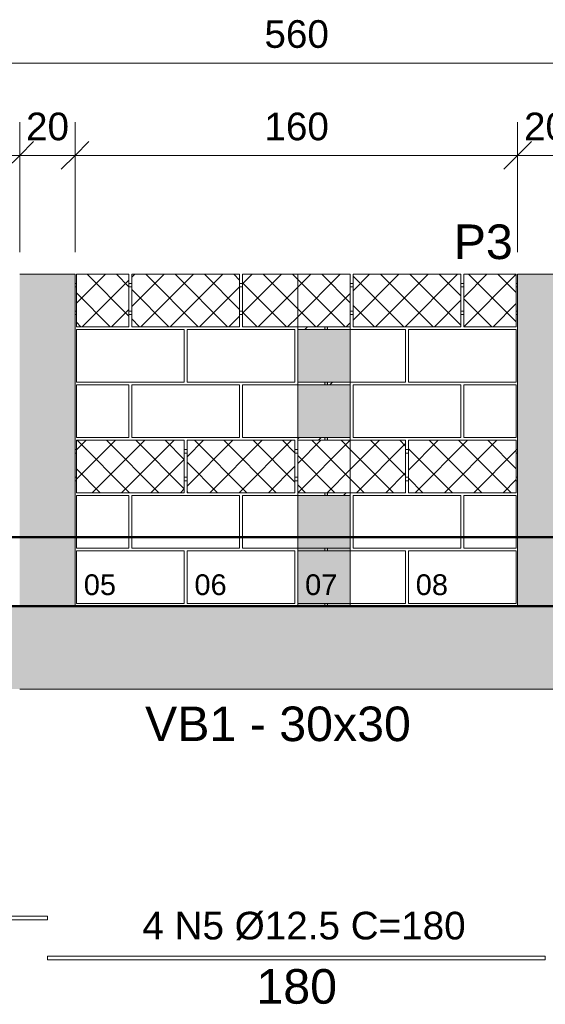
# Model space of a CAD drawing. Header units: centimetres. Extents: x -130 to 7200, y -149 to 786.
# Tile 2 of 10: x 184 to 374, y -144 to 212. Entities that reach past the tile are written whole.
import ezdxf

# ---------------------------------------------------------------- set-up
doc = ezdxf.new("R2010")
doc.units = ezdxf.units.CM
doc.linetypes.add('Projeção', pattern=[0.396875, 0.238125, -0.15875])
for name, color, linetype, lineweight in [('A-ANNO-DIMS', 7, 'Continuous', 9), ('A-ANNO-DIMS-50', 7, 'Continuous', 9), ('A-DETL-GENF', 7, 'Continuous', 18), ('A-DETL-THIN', 7, 'Continuous', 18), ('A-FLOR', 7, 'Continuous', 18), ('A-FLOR-OVHD', 7, 'Projeção', 18), ('A-GENM', 7, 'Continuous', 18), ('G-ANNO-TEXT', 7, 'Continuous', 9), ('S-BEAM', 7, 'Continuous', 18), ('S-BEAM-IDEN', 7, 'Continuous', 9), ('S-COLS', 7, 'Continuous', 18), ('S-COLS-IDEN', 7, 'Continuous', 9), ('S-RBAR', 7, 'Continuous', 18), ('S-RBAR-IDEN', 7, 'Continuous', 9), ('S-RBAR-SYMB', 7, 'Continuous', 9)]:
    doc.layers.add(name, color=color, linetype=linetype, lineweight=lineweight)
doc.styles.add('Arial', font='arial.ttf', dxfattribs={"height": 12.5})
doc.styles.add('Arial_1', font='arial.ttf', dxfattribs={"height": 10})
doc.styles.add('Arial_B_1', font='arial.ttf', dxfattribs={"height": 7.5})
doc.dimstyles.new('0-Dss_Azul-2_0mm__Det__', dxfattribs={"dimscale": 30.48, "dimtxt": 10.202594, "dimasz": 0.328084, "dimexe": 0.393701, "dimexo": 0.262467, "dimgap": 0.082021, "dimtad": 1, "dimrnd": 0.01, "dimdsep": 46, "dimtxsty": 'Arial_1', "dimblk1": 'OBLIQUE', "dimblk2": 'OBLIQUE', "dimsah": 1, "dimcen": 0.09, "dimazin": 0, "dimtfac": 1, "dimtdec": 4, "dimtix": 1, "dimtmove": 0, "dimatfit": 3, "dimfxl": 1, "dimtvp": 1, "dimtolj": 1, "dimtzin": 0, "dimarcsym": 2})
pattern_1 = [(45, (0, 0), (-5.3033, 5.3033), []), (135, (0, 0), (-5.3033, -5.3033), [])]

# ---------------------------------------------------------------- blocks, each defined once
blk = doc.blocks.new('Bloco de Concreto - Inteiro - Família 20 x 40 - Classe A-566821-PAREDE 01')
at = {"layer": 'A-GENM', "color": 250, "true_color": 0x272727}
for p, q in [((324.96, 20), (363.96, 20)), ((324.96, 20), (324.96, 1)), ((363.96, 20), (363.96, 1)), ((363.96, 1), (324.96, 1))]:
    blk.add_line(p, q, dxfattribs=at)
blk = doc.blocks.new('Bloco de Concreto - Inteiro - Família 20 x 40 - Classe A-V1-PAREDE 01')
at = {"layer": 'A-GENM', "true_color": 0xffdaff}
blk.add_hatch(color=7, dxfattribs=at).paths.add_polyline_path([(303.8, 1), (303.96, 1), (303.96, 20), (284.96, 20), (284.96, 1)])
at = {"layer": 'A-GENM', "color": 219, "true_color": 0x482148}
for p, q in [((284.96, 20), (303.96, 20)), ((284.96, 20), (284.96, 1)), ((303.96, 1), (284.96, 1))]:
    blk.add_line(p, q, dxfattribs=at)
at = {"layer": 'A-GENM', "color": 250, "true_color": 0x272727}
for p, q in [((303.96, 20), (323.96, 20)), ((323.96, 20), (323.96, 1)), ((323.96, 1), (303.96, 1))]:
    blk.add_line(p, q, dxfattribs=at)
blk = doc.blocks.new('Bloco de Concreto - Meio - Família 20 x 40 - Classe A-568129-PAREDE 01')
at = {"layer": 'A-GENM'}
for p, q in [((344.96, 40), (363.96, 40)), ((344.96, 40), (344.96, 25)), ((363.96, 25), (363.96, 40))]:
    blk.add_line(p, q, dxfattribs=at)
at = {"layer": 'A-GENM', "color": 250, "true_color": 0x272727}
for p, q in [((344.96, 25), (344.96, 21)), ((363.96, 21), (363.96, 25)), ((363.96, 21), (344.96, 21))]:
    blk.add_line(p, q, dxfattribs=at)
blk = doc.blocks.new('Bloco de Concreto - Inteiro - Família 20 x 40 - Classe A-V16-PAREDE 01')
at = {"layer": 'A-GENM'}
for p, q in [((304.96, 40), (343.96, 40)), ((304.96, 40), (304.96, 25)), ((343.96, 40), (343.96, 25))]:
    blk.add_line(p, q, dxfattribs=at)
at = {"layer": 'A-GENM', "color": 250, "true_color": 0x272727}
for p, q in [((304.96, 25), (304.96, 21)), ((343.96, 25), (343.96, 21)), ((343.96, 21), (304.96, 21))]:
    blk.add_line(p, q, dxfattribs=at)
blk = doc.blocks.new('Bloco de Concreto - Inteiro - Família 20 x 40 - Classe A-V17-PAREDE 01')
at = {"layer": 'A-GENM', "true_color": 0xffd8ff}
blk.add_hatch(color=7, dxfattribs=at).paths.add_polyline_path([(300, 25), (303.96, 25), (303.96, 40), (284.96, 40), (284.96, 25)])
at = {"layer": 'A-GENM', "true_color": 0xffdaff}
blk.add_hatch(color=7, dxfattribs=at).paths.add_polyline_path([(300.63, 21), (303.96, 21), (303.96, 25), (284.96, 25), (284.96, 21)])
at = {"layer": 'A-GENM'}
for q in [(284.96, 40), (264.96, 25)]:
    blk.add_line((264.96, 40), q, dxfattribs=at)
at = {"layer": 'A-GENM', "color": 198, "true_color": 0x270027}
for p, q in [((284.96, 40), (303.96, 40)), ((303.96, 40), (303.96, 25))]:
    blk.add_line(p, q, dxfattribs=at)
at = {"layer": 'A-GENM', "color": 250, "true_color": 0x272727}
for p in [(264.96, 25), (284.96, 21)]:
    blk.add_line(p, (264.96, 21), dxfattribs=at)
at = {"layer": 'A-GENM', "color": 219, "true_color": 0x482148}
for p, q in [((303.96, 25), (303.96, 21)), ((303.96, 21), (284.96, 21))]:
    blk.add_line(p, q, dxfattribs=at)
blk = doc.blocks.new('Bloco de Concreto - Canaleta Inteira - Família 20 x 40 - Classe A-568131-PAREDE 01')
at = {"layer": 'A-GENM'}
h = blk.add_hatch(dxfattribs=at)
h.set_pattern_fill('FP_1', color=256, style=0, pattern_type=2)
h.set_pattern_definition(pattern_1)
h.paths.add_polyline_path([(363.96, 41), (363.96, 60), (324.96, 60), (324.96, 41), (355.85, 41)])
for p, q in [((324.96, 60), (363.96, 60)), ((324.96, 60), (324.96, 41)), ((363.96, 60), (363.96, 41)), ((324.96, 41), (363.96, 41))]:
    blk.add_line(p, q, dxfattribs=at)
blk = doc.blocks.new('Bloco de Concreto - Canaleta Inteira - Família 20 x 40 - Classe A-V18-PAREDE 01')
at = {"layer": 'A-GENM'}
h = blk.add_hatch(dxfattribs=at)
h.set_pattern_fill('FP_1', color=256, style=0, pattern_type=2)
h.set_pattern_definition(pattern_1)
h.paths.add_polyline_path([(297.46, 41), (303.96, 41), (303.96, 60), (284.96, 60), (284.96, 41)])
h = blk.add_hatch(dxfattribs=at)
h.set_pattern_fill('FP_1', color=256, style=0, pattern_type=2)
h.set_pattern_definition(pattern_1)
h.paths.add_polyline_path([(323.96, 41), (323.96, 60), (303.96, 60), (303.96, 41), (319.97, 41)])
at = {"layer": 'A-GENM', "color": 198, "true_color": 0x270027}
for p, q in [((284.96, 60), (303.96, 60)), ((284.96, 60), (284.96, 41)), ((284.96, 41), (303.96, 41))]:
    blk.add_line(p, q, dxfattribs=at)
at = {"layer": 'A-GENM'}
for p, q in [((303.96, 60), (323.96, 60)), ((323.96, 60), (323.96, 41)), ((303.96, 41), (323.96, 41))]:
    blk.add_line(p, q, dxfattribs=at)
blk = doc.blocks.new('Bloco de Concreto - Canaleta Inteira - Família 20 x 40 - Classe A-V19-PAREDE 01')
at = {"layer": 'A-GENM'}
h = blk.add_hatch(dxfattribs=at)
h.set_pattern_fill('FP_1', color=256, style=0, pattern_type=2)
h.set_pattern_definition(pattern_1)
h.paths.add_polyline_path([(283.96, 41), (283.96, 60), (244.96, 60), (244.96, 41), (248.2, 41)])
for p, q in [((244.96, 60), (283.96, 60)), ((244.96, 60), (244.96, 41)), ((283.96, 60), (283.96, 41)), ((244.96, 41), (283.96, 41))]:
    blk.add_line(p, q, dxfattribs=at)
blk = doc.blocks.new('Bloco de Concreto - Canaleta Inteira - Família 20 x 40 - Classe A-V20-PAREDE 01')
at = {"layer": 'A-GENM'}
h = blk.add_hatch(dxfattribs=at)
h.set_pattern_fill('FP_1', color=256, style=0, pattern_type=2)
h.set_pattern_definition(pattern_1)
h.paths.add_polyline_path([(243.96, 41), (243.96, 60), (204.96, 60), (204.96, 41), (212.32, 41)])
for p, q in [((204.96, 60), (243.96, 60)), ((204.96, 60), (204.96, 41)), ((243.96, 60), (243.96, 41)), ((204.96, 41), (243.96, 41))]:
    blk.add_line(p, q, dxfattribs=at)
blk = doc.blocks.new('Bloco de Concreto - Meio - Família 20 x 40 - Classe A-V21-PAREDE 01')
at = {"layer": 'A-GENM'}
for p, q in [((344.96, 80), (363.96, 80)), ((344.96, 80), (344.96, 61)), ((363.96, 61), (363.96, 80)), ((363.96, 61), (344.96, 61))]:
    blk.add_line(p, q, dxfattribs=at)
blk = doc.blocks.new('Bloco de Concreto - Inteiro - Família 20 x 40 - Classe A-V22-PAREDE 01')
at = {"layer": 'A-GENM'}
for p, q in [((304.96, 80), (343.96, 80)), ((304.96, 80), (304.96, 61)), ((343.96, 80), (343.96, 61)), ((343.96, 61), (304.96, 61))]:
    blk.add_line(p, q, dxfattribs=at)
blk = doc.blocks.new('Bloco de Concreto - Inteiro - Família 20 x 40 - Classe A-V23-PAREDE 01')
at = {"layer": 'A-GENM', "true_color": 0xffd8ff}
blk.add_hatch(color=7, dxfattribs=at).paths.add_polyline_path([(284.96, 61), (303.96, 61), (303.96, 80), (284.96, 80)])
at = {"layer": 'A-GENM'}
for p, q in [((264.96, 80), (284.96, 80)), ((264.96, 80), (264.96, 61)), ((284.96, 61), (264.96, 61))]:
    blk.add_line(p, q, dxfattribs=at)
at = {"layer": 'A-GENM', "color": 198, "true_color": 0x270027}
for p, q in [((284.96, 80), (303.96, 80)), ((303.96, 80), (303.96, 61)), ((303.96, 61), (284.96, 61))]:
    blk.add_line(p, q, dxfattribs=at)
blk = doc.blocks.new('Bloco de Concreto - Inteiro - Família 20 x 40 - Classe A-V24-PAREDE 01')
at = {"layer": 'A-GENM', "true_color": 0xffd8ff}
blk.add_hatch(color=7, dxfattribs=at).paths.add_polyline_path([(284.96, 81), (303.96, 81), (303.96, 100), (284.96, 100), (284.96, 85.08)])
at = {"layer": 'A-GENM', "color": 198, "true_color": 0x270027}
for p, q in [((284.96, 100), (303.96, 100)), ((284.96, 100), (284.96, 81)), ((303.96, 81), (284.96, 81))]:
    blk.add_line(p, q, dxfattribs=at)
at = {"layer": 'A-GENM'}
for p, q in [((303.96, 100), (323.96, 100)), ((323.96, 100), (323.96, 81)), ((323.96, 81), (303.96, 81))]:
    blk.add_line(p, q, dxfattribs=at)
blk = doc.blocks.new('Bloco de Concreto - Meia Canaleta - Família 20 x 40 - Classe A-568130-PAREDE 01')
at = {"layer": 'A-GENM'}
h = blk.add_hatch(dxfattribs=at)
h.set_pattern_fill('FP_2', color=256, style=0, pattern_type=2)
h.set_pattern_definition(pattern_1)
h.paths.add_polyline_path([(344.96, 101), (363.96, 101), (363.96, 120), (344.96, 120)])
for p, q in [((344.96, 101), (344.96, 120)), ((363.96, 120), (344.96, 120)), ((363.96, 120), (363.96, 101)), ((344.96, 101), (363.96, 101))]:
    blk.add_line(p, q, dxfattribs=at)
blk = doc.blocks.new('Bloco de Concreto - Meia Canaleta - Família 20 x 40 - Classe A-V25-PAREDE 01')
at = {"layer": 'A-GENM'}
h = blk.add_hatch(dxfattribs=at)
h.set_pattern_fill('FP_2', color=256, style=0, pattern_type=2)
h.set_pattern_definition(pattern_1)
h.paths.add_polyline_path([(212.32, 101), (223.96, 101), (223.96, 120), (204.96, 120), (204.96, 101)])
for p, q in [((204.96, 101), (204.96, 120)), ((223.96, 120), (204.96, 120)), ((223.96, 120), (223.96, 101)), ((204.96, 101), (223.96, 101))]:
    blk.add_line(p, q, dxfattribs=at)
blk = doc.blocks.new('Bloco de Concreto - Canaleta Inteira - Família 20 x 40 - Classe A-V26-PAREDE 01')
at = {"layer": 'A-GENM'}
h = blk.add_hatch(dxfattribs=at)
h.set_pattern_fill('FP_1', color=256, style=0, pattern_type=2)
h.set_pattern_definition(pattern_1)
h.paths.add_polyline_path([(343.96, 101), (343.96, 120), (304.96, 120), (304.96, 101), (319.97, 101)])
for p, q in [((304.96, 120), (343.96, 120)), ((304.96, 120), (304.96, 101)), ((343.96, 120), (343.96, 101)), ((304.96, 101), (343.96, 101))]:
    blk.add_line(p, q, dxfattribs=at)
blk = doc.blocks.new('Bloco de Concreto - Canaleta Inteira - Família 20 x 40 - Classe A-V27-PAREDE 01')
at = {"layer": 'A-GENM'}
h = blk.add_hatch(dxfattribs=at)
h.set_pattern_fill('FP_1', color=256, style=0, pattern_type=2)
h.set_pattern_definition(pattern_1)
h.paths.add_polyline_path([(284.08, 101), (284.96, 101), (284.96, 120), (264.96, 120), (264.96, 101)])
h = blk.add_hatch(dxfattribs=at)
h.set_pattern_fill('FP_1', color=256, style=0, pattern_type=2)
h.set_pattern_definition(pattern_1)
h.paths.add_polyline_path([(287.96, 101), (303.96, 101), (303.96, 120), (284.96, 120), (284.96, 101)])
for p, q in [((264.96, 120), (284.96, 120)), ((264.96, 120), (264.96, 101)), ((264.96, 101), (284.96, 101))]:
    blk.add_line(p, q, dxfattribs=at)
at = {"layer": 'A-GENM', "color": 198, "true_color": 0x270027}
for p, q in [((284.96, 120), (303.96, 120)), ((303.96, 120), (303.96, 101)), ((284.96, 101), (303.96, 101))]:
    blk.add_line(p, q, dxfattribs=at)
blk = doc.blocks.new('Bloco de Concreto - Canaleta Inteira - Família 20 x 40 - Classe A-V28-PAREDE 01')
at = {"layer": 'A-GENM'}
h = blk.add_hatch(dxfattribs=at)
h.set_pattern_fill('FP_1', color=256, style=0, pattern_type=2)
h.set_pattern_definition(pattern_1)
h.paths.add_polyline_path([(263.96, 101), (263.96, 120), (224.96, 120), (224.96, 101), (248.2, 101)])
for p, q in [((224.96, 120), (263.96, 120)), ((224.96, 120), (224.96, 101)), ((263.96, 120), (263.96, 101)), ((224.96, 101), (263.96, 101))]:
    blk.add_line(p, q, dxfattribs=at)
blk = doc.blocks.new('DIMBLOCK4-PAREDE 01')
at = {"layer": 'A-ANNO-DIMS-50', "color": 5, "true_color": 0x0000ff}
for p, q in [((24.46, 162.92), (24.46, 174.92)), ((184.46, 162.92), (184.46, 174.92)), ((24.46, 162.92), (184.46, 162.92)), ((24.46, 162.92), (24.46, 128)), ((184.46, 162.92), (184.46, 128))]:
    blk.add_line(p, q, dxfattribs=at)
at = {"layer": 'A-ANNO-DIMS-50', "color": 5, "lineweight": 35, "true_color": 0x0000ff}
for p, q in [((24.46, 162.92), (29.46, 167.92)), ((184.46, 162.92), (189.46, 167.92)), ((24.46, 162.92), (19.46, 157.92)), ((184.46, 162.92), (179.46, 157.92))]:
    blk.add_line(p, q, dxfattribs=at)
at = {"layer": 'A-ANNO-DIMS-50', "color": 0, "insert": (92.92, 178.4), "char_height": 10, "width": 27.6883, "attachment_point": 1, "line_spacing_factor": 0.941778, "style": 'Arial_1'}
blk.add_mtext('160', dxfattribs=at)
blk = doc.blocks.new('_Oblique')
at = {"color": 0, "linetype": 'ByBlock', "lineweight": -2}
blk.add_line((-0.5, -0.5), (0.5, 0.5), dxfattribs=at)
blk = doc.blocks.new('DIMBLOCK5-PAREDE 01')
at = {"layer": 'A-ANNO-DIMS-50', "color": 5, "true_color": 0x0000ff}
for p, q in [((184.46, 162.92), (184.46, 174.92)), ((204.46, 162.92), (204.46, 174.92)), ((184.46, 162.92), (204.46, 162.92)), ((184.46, 162.92), (184.46, 128)), ((204.46, 162.92), (204.46, 128))]:
    blk.add_line(p, q, dxfattribs=at)
at = {"layer": 'A-ANNO-DIMS-50', "color": 5, "lineweight": 35, "true_color": 0x0000ff}
for p, q in [((184.46, 162.92), (189.46, 167.92)), ((204.46, 162.92), (209.46, 167.92)), ((184.46, 162.92), (179.46, 157.92)), ((204.46, 162.92), (199.46, 157.92))]:
    blk.add_line(p, q, dxfattribs=at)
at = {"layer": 'A-ANNO-DIMS-50', "color": 0, "insert": (186.76, 178.4), "char_height": 10, "width": 18.4588, "attachment_point": 1, "line_spacing_factor": 0.941778, "style": 'Arial_1'}
blk.add_mtext('20', dxfattribs=at)
blk = doc.blocks.new('DIMBLOCK6-PAREDE 01')
at = {"layer": 'A-ANNO-DIMS-50', "color": 5, "true_color": 0x0000ff}
for p, q in [((204.46, 162.92), (204.46, 174.92)), ((364.46, 162.92), (364.46, 174.92)), ((204.46, 162.92), (364.46, 162.92)), ((204.46, 162.92), (204.46, 128)), ((364.46, 162.92), (364.46, 128))]:
    blk.add_line(p, q, dxfattribs=at)
at = {"layer": 'A-ANNO-DIMS-50', "color": 5, "lineweight": 35, "true_color": 0x0000ff}
for p, q in [((204.46, 162.92), (209.46, 167.92)), ((364.46, 162.92), (369.46, 167.92)), ((204.46, 162.92), (199.46, 157.92)), ((364.46, 162.92), (359.46, 157.92))]:
    blk.add_line(p, q, dxfattribs=at)
at = {"layer": 'A-ANNO-DIMS-50', "color": 0, "insert": (272.92, 178.4), "char_height": 10, "width": 27.6883, "attachment_point": 1, "line_spacing_factor": 0.941778, "style": 'Arial_1'}
blk.add_mtext('160', dxfattribs=at)
blk = doc.blocks.new('DIMBLOCK7-PAREDE 01')
at = {"layer": 'A-ANNO-DIMS-50', "color": 5, "true_color": 0x0000ff}
for p, q in [((364.46, 162.92), (364.46, 174.92)), ((384.46, 162.92), (384.46, 174.92)), ((364.46, 162.92), (384.46, 162.92)), ((364.46, 162.92), (364.46, 128)), ((384.46, 162.92), (384.46, 128))]:
    blk.add_line(p, q, dxfattribs=at)
at = {"layer": 'A-ANNO-DIMS-50', "color": 5, "lineweight": 35, "true_color": 0x0000ff}
for p, q in [((364.46, 162.92), (369.46, 167.92)), ((384.46, 162.92), (389.46, 167.92)), ((364.46, 162.92), (359.46, 157.92)), ((384.46, 162.92), (379.46, 157.92))]:
    blk.add_line(p, q, dxfattribs=at)
at = {"layer": 'A-ANNO-DIMS-50', "color": 0, "insert": (366.76, 178.4), "char_height": 10, "width": 18.4588, "attachment_point": 1, "line_spacing_factor": 0.941778, "style": 'Arial_1'}
blk.add_mtext('20', dxfattribs=at)
blk = doc.blocks.new('DIMBLOCK10-PAREDE 01')
at = {"layer": 'A-ANNO-DIMS-50', "color": 5, "true_color": 0x0000ff}
for p, q in [((4.46, 196.33), (4.46, 208.33)), ((564.46, 196.33), (564.46, 208.33)), ((4.46, 196.33), (564.46, 196.33)), ((4.46, 196.33), (4.46, 128)), ((564.46, 196.33), (564.46, 128))]:
    blk.add_line(p, q, dxfattribs=at)
at = {"layer": 'A-ANNO-DIMS-50', "color": 5, "lineweight": 35, "true_color": 0x0000ff}
for p, q in [((4.46, 196.33), (9.46, 201.33)), ((564.46, 196.33), (569.46, 201.33)), ((4.46, 196.33), (-0.54, 191.33)), ((564.46, 196.33), (559.46, 191.33))]:
    blk.add_line(p, q, dxfattribs=at)
at = {"layer": 'A-ANNO-DIMS-50', "color": 0, "insert": (272.92, 211.81), "char_height": 10, "width": 27.6883, "attachment_point": 1, "line_spacing_factor": 0.941778, "style": 'Arial_1'}
blk.add_mtext('560', dxfattribs=at)

msp = doc.modelspace()

# ---------------------------------------------------------------- hatches: boundary and pattern name
at = {"layer": 'A-DETL-GENF'}
h = msp.add_hatch(dxfattribs=at)
h.set_pattern_fill('FP_3', color=256, style=0, pattern_type=2)
h.set_pattern_definition([(45, (0, 0), (-22.4506, 22.4506), []), (45, (7.937, 0), (0, 44.9013), []), (45, (-7.938, 0), (0, 44.9013), [])])
h.paths.add_polyline_path([(121.455, 40), (123.955, 40), (123.955, 41), (115.705, 41), (115.705, 40), (119.955, 40)])
h.paths.add_polyline_path([(297.622, 40), (303.955, 40), (303.955, 41), (295.705, 41), (295.705, 40)])
h.paths.add_polyline_path([(285.705, 40), (294.705, 40), (294.705, 41), (284.955, 41), (284.955, 40)])
h.paths.add_polyline_path([(105.705, 40), (114.705, 40), (114.705, 41), (104.955, 41), (104.955, 40)])
h.paths.add_polyline_path([(475.705, 40), (483.955, 40), (483.955, 41), (475.705, 41)])
h.paths.add_polyline_path([(474.705, 40), (474.705, 41), (464.955, 41), (464.955, 40), (467.205, 40)])
h.paths.add_polyline_path([(288.955, 60), (294.705, 60), (294.705, 61), (284.955, 61), (284.955, 60), (287.455, 60)])
h.paths.add_polyline_path([(303.955, 60), (303.955, 61), (295.705, 61), (295.705, 60), (303.205, 60)])
h.paths.add_polyline_path([(104.955, 60), (114.705, 60), (114.705, 61), (104.955, 61)])
h.paths.add_polyline_path([(123.955, 60), (123.955, 61), (115.705, 61), (115.705, 60), (123.205, 60)])
h.paths.add_polyline_path([(475.705, 60), (483.955, 60), (483.955, 61), (475.705, 61)])
h.paths.add_polyline_path([(474.455, 60), (474.705, 60), (474.705, 61), (464.955, 61), (464.955, 60), (468.955, 60)])
h.paths.add_polyline_path([(111.289, 80), (114.705, 80), (114.705, 81), (104.955, 81), (104.955, 80), (108.955, 80)])
h.paths.add_polyline_path([(303.205, 80), (303.955, 80), (303.955, 81), (295.705, 81), (295.705, 80), (301.705, 80)])
h.paths.add_polyline_path([(123.955, 80), (123.955, 81), (115.705, 81), (115.705, 80), (123.205, 80)])
h.paths.add_polyline_path([(294.705, 80), (294.705, 81), (284.955, 81), (284.955, 80), (291.289, 80)])
h.paths.add_polyline_path([(468.955, 80), (474.705, 80), (474.705, 81), (464.955, 81), (464.955, 80), (467.455, 80)])
h.paths.add_polyline_path([(475.705, 80), (483.955, 80), (483.955, 81), (475.705, 81)])
h.paths.add_polyline_path([(104.955, 100), (114.705, 100), (114.705, 101), (104.955, 101)])
h.paths.add_polyline_path([(468.122, 100), (474.705, 100), (474.705, 101), (464.955, 101), (464.955, 100), (467.455, 100)])
h.paths.add_polyline_path([(483.955, 100), (483.955, 101), (475.705, 101), (475.705, 100), (483.205, 100)])
h.paths.add_polyline_path([(115.705, 100), (123.955, 100), (123.955, 101), (115.705, 101)])
h.paths.add_polyline_path([(288.955, 100), (294.705, 100), (294.705, 101), (284.955, 101), (284.955, 100), (288.122, 100)])
h.paths.add_polyline_path([(303.955, 100), (303.955, 101), (295.705, 101), (295.705, 100), (303.205, 100)])
at = {"layer": 'A-FLOR', "true_color": 0xffdaff}
h = msp.add_hatch(color=7, dxfattribs=at)
h.paths.add_polyline_path([(475.705, 0), (483.955, 0), (483.955, 1), (475.705, 1)])
h.paths.add_polyline_path([(464.955, 0), (474.705, 0), (474.705, 1), (464.955, 1)])
h.paths.add_polyline_path([(284.955, 0), (294.705, 0), (294.705, 1), (284.955, 1)])
h.paths.add_polyline_path([(301.705, 0), (303.955, 0), (303.955, 1), (295.705, 1), (295.705, 0)])
h.paths.add_polyline_path([(104.955, 0), (114.705, 0), (114.705, 1), (104.955, 1)])
h.paths.add_polyline_path([(121.705, 0), (123.955, 0), (123.955, 1), (115.705, 1), (115.705, 0)])
h.paths.add_polyline_path([(115.705, 20), (123.955, 20), (123.955, 21), (115.705, 21)])
h.paths.add_polyline_path([(108.955, 20), (114.705, 20), (114.705, 21), (104.955, 21), (104.955, 20), (107.455, 20)])
h.paths.add_polyline_path([(301.455, 20), (303.955, 20), (303.955, 21), (295.705, 21), (295.705, 20), (300.789, 20)])
h.paths.add_polyline_path([(475.705, 20), (483.955, 20), (483.955, 21), (475.705, 21)])
h.paths.add_polyline_path([(474.705, 20), (474.705, 21), (464.955, 21), (464.955, 20), (468.955, 20)])
h.paths.add_polyline_path([(285.705, 20), (294.705, 20), (294.705, 21), (284.955, 21), (284.955, 20)])
at = {"layer": 'S-BEAM', "true_color": 0xf0f0f0}
for points in [[(68.8, -30), (184.455, -29.975), (184.455, 0), (24.455, 0), (24.455, -30)], [(204.455, -30), (364.455, -29.975), (364.455, 0), (204.455, 0), (204.455, -29.975)]]:
    msp.add_hatch(color=7, dxfattribs=at).paths.add_polyline_path(points)
at = {"layer": 'S-COLS', "true_color": 0xf0f0f0}
h = msp.add_hatch(color=7, dxfattribs=at)
h.paths.add_polyline_path([(204.455, -30), (204.455, 0), (184.455, 0), (184.455, -30)])
h.paths.add_polyline_path([(188.622, 25), (204.455, 25), (204.455, 120), (184.455, 120), (184.455, 25)])
h = msp.add_hatch(color=7, dxfattribs=at)
h.paths.add_polyline_path([(384.455, -30), (384.455, 0), (364.455, 0), (364.455, -30)])
h.paths.add_polyline_path([(368.622, 25), (384.455, 25), (384.455, 120), (364.455, 120), (364.455, 25)])
at = {"layer": 'S-COLS', "true_color": 0xf2f2f2}
for points in [[(184.455, 0), (204.455, 0), (204.455, 25), (184.455, 25)], [(364.455, 0), (384.455, 0), (384.455, 25), (364.455, 25)]]:
    msp.add_hatch(color=7, dxfattribs=at).paths.add_polyline_path(points)
at = {"layer": 'S-RBAR', "true_color": 0xffd8ff}
h = msp.add_hatch(color=7, dxfattribs=at)
h.paths.add_polyline_path([(294.705, 40), (295.705, 40), (295.705, 41), (294.705, 41)])
h.paths.add_polyline_path([(295.705, 60), (295.705, 61), (294.705, 61), (294.705, 60)])
h.paths.add_polyline_path([(294.705, 80), (295.705, 80), (295.705, 81), (294.705, 81)])
h.paths.add_polyline_path([(294.705, 100), (295.705, 100), (295.705, 101), (294.705, 101)])
at = {"layer": 'S-RBAR', "true_color": 0xffdaff}
h = msp.add_hatch(color=7, dxfattribs=at)
h.paths.add_polyline_path([(295.705, 0), (295.705, 1), (294.705, 1), (294.705, 0)])
h.paths.add_polyline_path([(294.705, 20), (295.705, 20), (295.705, 21), (294.705, 21)])

# ---------------------------------------------------------------- linework, layer by layer
at = {"layer": 'A-DETL-THIN'}
for p, q in [((303.955, 120), (284.955, 120)), ((284.955, 120), (284.955, 0)), ((303.955, 0), (303.955, 120)), ((284.955, 0), (303.955, 0))]:
    msp.add_line(p, q, dxfattribs=at)
at = {"layer": 'A-FLOR', "color": 253, "lineweight": 50, "true_color": 0xaaaaaa}
for p, q in [((571.132, 25), (-2.962, 25)), ((-2.962, 0), (571.132, 0))]:
    msp.add_line(p, q, dxfattribs=at)
at = {"layer": 'A-FLOR-OVHD'}
msp.add_line((571.132, 25), (-2.962, 25), dxfattribs=at)
at = {"layer": 'S-BEAM', "color": 250, "true_color": 0x272727}
for p, q in [((204.455, 0), (284.955, 0)), ((303.955, 0), (364.455, 0))]:
    msp.add_line(p, q, dxfattribs=at)
at = {"layer": 'S-BEAM', "color": 219, "true_color": 0x482148}
msp.add_line((284.955, 0), (303.955, 0), dxfattribs=at)
at = {"layer": 'S-BEAM'}
msp.add_line((204.455, -30), (364.455, -30), dxfattribs=at)
at = {"layer": 'S-COLS'}
for p, q in [((204.455, 120), (184.455, 120)), ((204.455, 120), (204.455, 25)), ((364.455, 120), (364.455, 25)), ((384.455, 120), (364.455, 120)), ((204.455, -30), (184.455, -30)), ((384.455, -30), (364.455, -30))]:
    msp.add_line(p, q, dxfattribs=at)
at = {"layer": 'S-COLS', "color": 250, "true_color": 0x272727}
for p, q in [((204.455, 25), (204.455, 0)), ((364.455, 25), (364.455, 0))]:
    msp.add_line(p, q, dxfattribs=at)
at = {"layer": 'S-RBAR'}
for p, q in [((204.955, 116.625), (204.455, 116.625)), ((204.955, 115.375), (204.455, 115.375)), ((224.955, 116.625), (223.955, 116.625)), ((224.955, 115.375), (223.955, 115.375)), ((264.955, 116.625), (263.955, 116.625)), ((264.955, 115.375), (263.955, 115.375)), ((304.955, 116.625), (303.955, 116.625)), ((304.955, 115.375), (303.955, 115.375)), ((344.955, 116.625), (343.955, 116.625)), ((344.955, 115.375), (343.955, 115.375)), ((364.455, 116.625), (363.955, 116.625)), ((364.455, 115.375), (363.955, 115.375)), ((204.955, 106.625), (204.455, 106.625)), ((204.955, 105.375), (204.455, 105.375)), ((224.955, 106.625), (223.955, 106.625)), ((224.955, 105.375), (223.955, 105.375)), ((264.955, 106.625), (263.955, 106.625)), ((264.955, 105.375), (263.955, 105.375)), ((304.955, 106.625), (303.955, 106.625)), ((304.955, 105.375), (303.955, 105.375)), ((344.955, 106.625), (343.955, 106.625)), ((344.955, 105.375), (343.955, 105.375)), ((364.455, 106.625), (363.955, 106.625)), ((364.455, 105.375), (363.955, 105.375)), ((204.955, 56.625), (204.455, 56.625)), ((204.955, 55.375), (204.455, 55.375)), ((244.955, 56.625), (243.955, 56.625)), ((244.955, 55.375), (243.955, 55.375)), ((284.955, 56.625), (283.955, 56.625)), ((284.955, 55.375), (283.955, 55.375)), ((324.955, 56.625), (323.955, 56.625)), ((324.955, 55.375), (323.955, 55.375)), ((364.455, 56.625), (363.955, 56.625)), ((364.455, 55.375), (363.955, 55.375)), ((204.955, 46.625), (204.455, 46.625)), ((244.955, 46.625), (243.955, 46.625)), ((284.955, 46.625), (283.955, 46.625)), ((324.955, 46.625), (323.955, 46.625)), ((364.455, 46.625), (363.955, 46.625)), ((204.955, 45.375), (204.455, 45.375)), ((244.955, 45.375), (243.955, 45.375)), ((284.955, 45.375), (283.955, 45.375)), ((324.955, 45.375), (323.955, 45.375)), ((364.455, 45.375), (363.955, 45.375))]:
    msp.add_line(p, q, dxfattribs=at)
at = {"layer": 'S-RBAR', "color": 198, "true_color": 0x270027}
for p, q in [((294.705, 100), (294.705, 101)), ((295.705, 100), (295.705, 101)), ((294.705, 80), (294.705, 81)), ((295.705, 80), (295.705, 81)), ((294.705, 60), (294.705, 61)), ((295.705, 60), (295.705, 61)), ((294.705, 40), (294.705, 41)), ((295.705, 40), (295.705, 41))]:
    msp.add_line(p, q, dxfattribs=at)
at = {"layer": 'S-RBAR', "color": 219, "true_color": 0x482148}
for p, q in [((294.705, 20), (294.705, 21)), ((295.705, 20), (295.705, 21)), ((294.705, 0), (294.705, 1)), ((295.705, 0), (295.705, 1))]:
    msp.add_line(p, q, dxfattribs=at)
at = {"layer": 'S-RBAR-SYMB'}
for p, q in [((194.455, -112.046), (14.455, -112.046)), ((194.455, -113.296), (14.455, -113.296)), ((194.455, -112.046), (194.455, -113.296)), ((374.455, -126.517), (194.455, -126.517)), ((194.455, -126.517), (194.455, -127.767)), ((374.455, -127.767), (194.455, -127.767)), ((374.455, -126.517), (374.455, -127.767))]:
    msp.add_line(p, q, dxfattribs=at)

# ---------------------------------------------------------------- block references
at = {"layer": 'A-GENM'}
for name, p in [('Bloco de Concreto - Meia Canaleta - Família 20 x 40 - Classe A-V25-PAREDE 01', (0, 0)), ('Bloco de Concreto - Canaleta Inteira - Família 20 x 40 - Classe A-V28-PAREDE 01', (0, 0)), ('Bloco de Concreto - Canaleta Inteira - Família 20 x 40 - Classe A-V27-PAREDE 01', (0, 0)), ('Bloco de Concreto - Canaleta Inteira - Família 20 x 40 - Classe A-V26-PAREDE 01', (0, 0)), ('Bloco de Concreto - Meia Canaleta - Família 20 x 40 - Classe A-568130-PAREDE 01', (0, 0)), ('Bloco de Concreto - Inteiro - Família 20 x 40 - Classe A-V22-PAREDE 01', (-100, 20)), ('Bloco de Concreto - Inteiro - Família 20 x 40 - Classe A-V22-PAREDE 01', (-60, 20)), ('Bloco de Concreto - Inteiro - Família 20 x 40 - Classe A-V22-PAREDE 01', (20, 20)), ('Bloco de Concreto - Meio - Família 20 x 40 - Classe A-V21-PAREDE 01', (-140, 0)), ('Bloco de Concreto - Inteiro - Família 20 x 40 - Classe A-V22-PAREDE 01', (-80, 0)), ('Bloco de Concreto - Inteiro - Família 20 x 40 - Classe A-V23-PAREDE 01', (0, 0)), ('Bloco de Concreto - Inteiro - Família 20 x 40 - Classe A-V22-PAREDE 01', (0, 0)), ('Bloco de Concreto - Meio - Família 20 x 40 - Classe A-V21-PAREDE 01', (0, 0)), ('Bloco de Concreto - Canaleta Inteira - Família 20 x 40 - Classe A-V20-PAREDE 01', (0, 0)), ('Bloco de Concreto - Canaleta Inteira - Família 20 x 40 - Classe A-V19-PAREDE 01', (0, 0)), ('Bloco de Concreto - Canaleta Inteira - Família 20 x 40 - Classe A-V18-PAREDE 01', (0, 0)), ('Bloco de Concreto - Canaleta Inteira - Família 20 x 40 - Classe A-568131-PAREDE 01', (0, 0)), ('Bloco de Concreto - Meio - Família 20 x 40 - Classe A-568129-PAREDE 01', (-140, 0)), ('Bloco de Concreto - Inteiro - Família 20 x 40 - Classe A-V16-PAREDE 01', (-80, 0)), ('Bloco de Concreto - Inteiro - Família 20 x 40 - Classe A-V17-PAREDE 01', (0, 0)), ('Bloco de Concreto - Inteiro - Família 20 x 40 - Classe A-V16-PAREDE 01', (0, 0)), ('Bloco de Concreto - Meio - Família 20 x 40 - Classe A-568129-PAREDE 01', (0, 0))]:
    msp.add_blockref(name, p, dxfattribs=at)
at = {"layer": 'A-GENM', "color": 198, "true_color": 0x270027}
msp.add_blockref('Bloco de Concreto - Inteiro - Família 20 x 40 - Classe A-V24-PAREDE 01', (0, 0), dxfattribs=at)
at = {"layer": 'A-GENM', "color": 250, "true_color": 0x272727}
for p in [(-120, 0), (-80, 0), (0, 0)]:
    msp.add_blockref('Bloco de Concreto - Inteiro - Família 20 x 40 - Classe A-566821-PAREDE 01', p, dxfattribs=at)
at = {"layer": 'A-GENM', "color": 219, "true_color": 0x482148}
msp.add_blockref('Bloco de Concreto - Inteiro - Família 20 x 40 - Classe A-V1-PAREDE 01', (0, 0), dxfattribs=at)

# ---------------------------------------------------------------- texts
at = {"layer": 'G-ANNO-TEXT', "color": 1, "true_color": 0xff0000, "char_height": 7.5, "width": 14.43037, "attachment_point": 1, "style": 'Arial_B_1'}
for s, insert in [('05', (207.627, 11.527)), ('06', (247.627, 11.527)), ('07', (287.627, 11.527)), ('08', (327.627, 11.527))]:
    msp.add_mtext(s, dxfattribs=dict(at, insert=insert))
at = {"layer": 'S-BEAM-IDEN', "color": 5, "true_color": 0x0000ff, "insert": (229.765, -36.265), "char_height": 12.5, "width": 115.84384, "attachment_point": 1, "style": 'Arial'}
msp.add_mtext('VB1 - 30x30', dxfattribs=at)
at = {"layer": 'S-COLS-IDEN', "color": 5, "true_color": 0x0000ff, "insert": (341.342, 137.966), "char_height": 12.5, "width": 25.654, "attachment_point": 1, "style": 'Arial'}
msp.add_mtext('P3', dxfattribs=at)
at = {"layer": 'S-RBAR-IDEN', "insert": (228.789, -110.433), "char_height": 10, "width": 144.30375, "attachment_point": 1, "style": 'Arial_1'}
msp.add_mtext('4 N5 Ø12.5 C=180', dxfattribs=at)
at = {"layer": 'S-RBAR-SYMB', "color": 1, "true_color": 0xff0000, "insert": (270.034, -131.159), "char_height": 12.5, "width": 34.61034, "attachment_point": 1, "line_spacing_factor": 0.941778, "style": 'Arial'}
msp.add_mtext('180', dxfattribs=at)

# ---------------------------------------------------------------- dimensions: what is measured, and where the dimension line sits
at = {"layer": 'A-ANNO-DIMS', "color": 5, "true_color": 0x0000ff}
for base, p1, p2, override, picture, middle in [((564.455, 196.326), (4.455, 120), (564.455, 120), {"dimpost": '<>', "dimfxl": 560}, 'DIMBLOCK10-PAREDE 01', (284.455, 203.932)), ((184.455, 162.916), (24.455, 120), (184.455, 120), {"dimpost": '<>', "dimfxl": 160}, 'DIMBLOCK4-PAREDE 01', (104.455, 170.522)), ((204.455, 162.916), (184.455, 120), (204.455, 120), {"dimpost": '<>', "dimfxl": 20}, 'DIMBLOCK5-PAREDE 01', (194.455, 170.522)), ((364.455, 162.916), (204.455, 120), (364.455, 120), {"dimpost": '<>', "dimfxl": 160}, 'DIMBLOCK6-PAREDE 01', (284.455, 170.522)), ((384.455, 162.916), (364.455, 120), (384.455, 120), {"dimpost": '<>', "dimfxl": 20}, 'DIMBLOCK7-PAREDE 01', (374.455, 170.522))]:
    dim = msp.add_linear_dim(base=base, p1=p1, p2=p2, dimstyle='0-Dss_Azul-2_0mm__Det__', override=override, dxfattribs=at)
    dim.commit()
    dim.dimension.update_dxf_attribs({"geometry": picture, "text_midpoint": middle})

doc.saveas('drawing.dxf')
